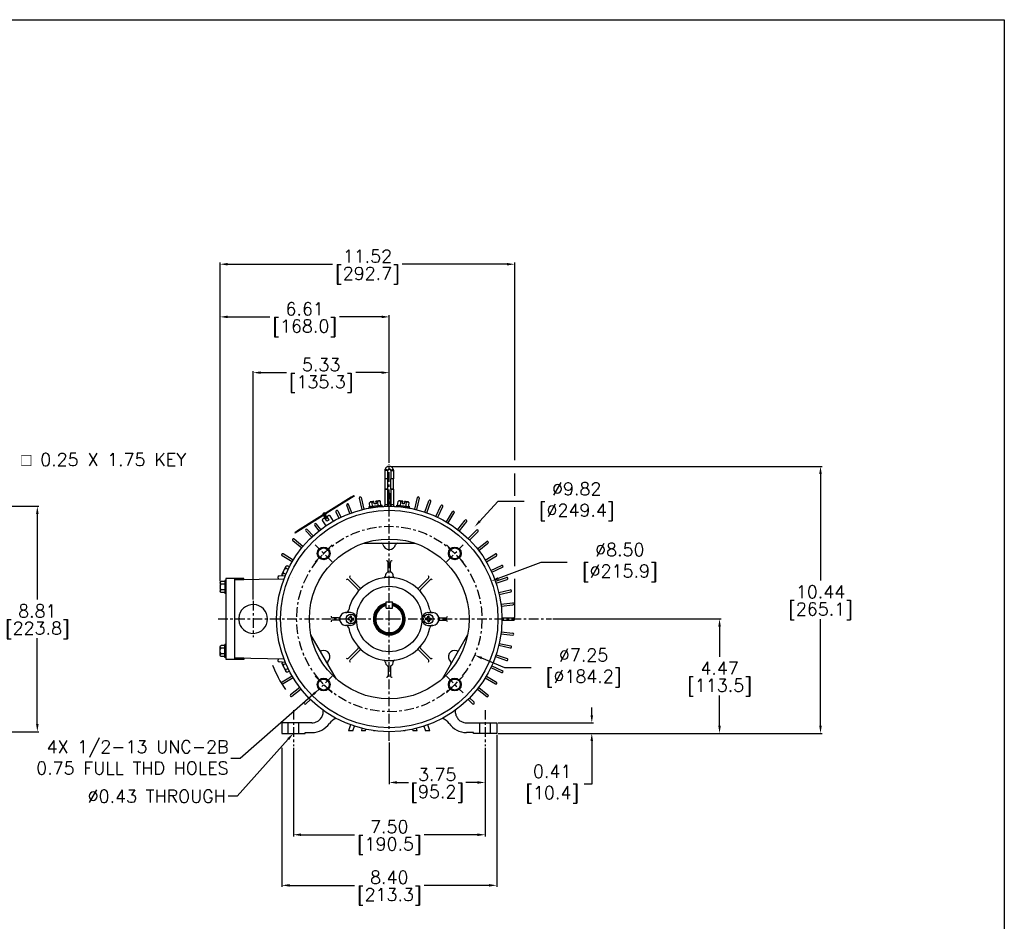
# Model space of a CAD drawing. Extents: x 864.4 to 941.4, y -8.5 to 51.
# Tile 6 of 6: x 902.9 to 941.4, y 15.7 to 51. Entities that reach past the tile are written whole.
import ezdxf
from ezdxf import colors
from ezdxf.entities.mleader import LeaderData, LeaderLine
from ezdxf.math import Vec2, Vec3

# ---------------------------------------------------------------- set-up
doc = ezdxf.new("R2010")
doc.units = 0
doc.header["$LTSCALE"] = 4
doc.header["$MEASUREMENT"] = 0
doc.linetypes.add('CENTER2', pattern=[1.125, 0.75, -0.125, 0.125, -0.125])
doc.layers.get('0').update_dxf_attribs({"linetype": 'CONTINUOUS'})
doc.layers.get('DEFPOINTS').update_dxf_attribs({"linetype": 'CONTINUOUS'})
for name, color, linetype in [('CENTER', 40, 'CENTER2'), ('DIMENSIONS', 140, 'CONTINUOUS'), ('DIMENSIONS @ 1', 140, 'CONTINUOUS')]:
    doc.layers.add(name, color=color, linetype=linetype)
doc.styles.get("Standard").update_dxf_attribs({"font": 'romans.shx'})
doc.dimstyles.get("Standard").update_dxf_attribs({"dimtxt": 0.7, "dimasz": 0.3, "dimexe": 0.0625, "dimexo": 0.0625, "dimgap": 0.0625, "dimtad": 0, "dimtih": 1, "dimtoh": 1, "dimzin": 0, "dimdsep": 46, "dimtxsty": 'Standard', "dimcen": 0, "dimadec": 0, "dimazin": 0, "dimtfac": 1, "dimtofl": 0, "dimtmove": 0, "dimatfit": 3, "dimfxl": 0, "dimtolj": 1, "dimtzin": 0, "dimarcsym": 0})

# ---------------------------------------------------------------- blocks, each defined once
blk = doc.blocks.new('*D17')
at = {"layer": 'DEFPOINTS', "color": 0}
for p in [(917.36, 33.508), (934.223, 33.508), (921.56, 23.072)]:
    blk.add_point(p, dxfattribs=at)
at = {"layer": 'DIMENSIONS', "color": 0, "lineweight": -2}
for p, q in [((917.422, 33.508), (934.285, 33.508)), ((934.223, 33.208), (934.223, 29.046)), ((934.223, 23.372), (934.223, 27.534)), ((921.622, 23.072), (934.285, 23.072))]:
    blk.add_line(p, q, dxfattribs=at)
at = {"layer": 'DIMENSIONS', "color": 0}
for points in [[(934.173, 33.208), (934.273, 33.208), (934.223, 33.508)], [(934.173, 23.372), (934.273, 23.372), (934.223, 23.072)]]:
    blk.add_solid(points, dxfattribs=at)
at = {"layer": 'DIMENSIONS', "color": 0, "char_height": 0.5, "attachment_point": 5}
for s, insert in [('\\A1;10.44', (934.223, 28.602)), ('\\A1;[265.1]', (934.223, 27.846))]:
    blk.add_mtext(s, dxfattribs=dict(at, insert=insert))
blk = doc.blocks.new('*D2')
at = {"layer": 'DEFPOINTS', "color": 0}
for p in [(917.36, 37.171), (917.36, 33.587), (912.035, 28.247)]:
    blk.add_point(p, dxfattribs=at)
at = {"layer": 'DIMENSIONS', "color": 0, "lineweight": -2}
for p, q in [((912.035, 28.309), (912.035, 37.233)), ((912.335, 37.171), (913.337, 37.171)), ((917.06, 37.171), (916.058, 37.171)), ((917.36, 33.65), (917.36, 37.233))]:
    blk.add_line(p, q, dxfattribs=at)
at = {"layer": 'DIMENSIONS', "color": 0}
for points in [[(912.335, 37.221), (912.335, 37.121), (912.035, 37.171)], [(917.06, 37.221), (917.06, 37.121), (917.36, 37.171)]]:
    blk.add_solid(points, dxfattribs=at)
at = {"layer": 'DIMENSIONS', "color": 0, "char_height": 0.5, "attachment_point": 5}
for s, insert in [('\\A1;5.33', (914.697, 37.483)), ('\\A1;[135.3]', (914.697, 36.727))]:
    blk.add_mtext(s, dxfattribs=dict(at, insert=insert))
blk = doc.blocks.new('*D23')
at = {"layer": 'DEFPOINTS', "color": 0}
for p in [(921.56, 23.072), (913.16, 22.568), (921.56, 17.13)]:
    blk.add_point(p, dxfattribs=at)
at = {"layer": 'DIMENSIONS', "color": 0, "lineweight": -2}
for p, q in [((921.56, 23.01), (921.56, 17.067)), ((913.16, 22.505), (913.16, 17.067)), ((913.46, 17.13), (916, 17.13)), ((921.26, 17.13), (918.72, 17.13))]:
    blk.add_line(p, q, dxfattribs=at)
at = {"layer": 'DIMENSIONS', "color": 0}
for points in [[(913.46, 17.18), (913.46, 17.08), (913.16, 17.13)], [(921.26, 17.18), (921.26, 17.08), (921.56, 17.13)]]:
    blk.add_solid(points, dxfattribs=at)
at = {"layer": 'DIMENSIONS', "color": 0, "char_height": 0.5, "attachment_point": 5}
for s, insert in [('\\A1;8.40', (917.36, 17.442)), ('\\A1;[213.3]', (917.36, 16.686))]:
    blk.add_mtext(s, dxfattribs=dict(at, insert=insert))
blk = doc.blocks.new('*D22')
at = {"layer": 'DEFPOINTS', "color": 0}
for p in [(913.61, 22.572), (921.11, 22.572), (921.11, 19.109)]:
    blk.add_point(p, dxfattribs=at)
at = {"layer": 'DIMENSIONS', "color": 0, "lineweight": -2}
for p, q in [((913.61, 22.51), (913.61, 19.046)), ((921.11, 22.51), (921.11, 19.046)), ((913.91, 19.109), (916, 19.109)), ((920.81, 19.109), (918.72, 19.109))]:
    blk.add_line(p, q, dxfattribs=at)
at = {"layer": 'DIMENSIONS', "color": 0}
for points in [[(913.91, 19.159), (913.91, 19.059), (913.61, 19.109)], [(920.81, 19.159), (920.81, 19.059), (921.11, 19.109)]]:
    blk.add_solid(points, dxfattribs=at)
at = {"layer": 'DIMENSIONS', "color": 0, "char_height": 0.5, "attachment_point": 5}
for s, insert in [('\\A1;7.50', (917.36, 19.421)), ('\\A1;[190.5]', (917.36, 18.665))]:
    blk.add_mtext(s, dxfattribs=dict(at, insert=insert))
blk = doc.blocks.new('*D21')
at = {"layer": 'DEFPOINTS', "color": 0}
for p in [(917.36, 22.778), (921.11, 22.572), (921.11, 21.152)]:
    blk.add_point(p, dxfattribs=at)
at = {"layer": 'DIMENSIONS', "color": 0, "lineweight": -2}
for p, q in [((917.36, 22.715), (917.36, 21.089)), ((921.11, 22.51), (921.11, 21.089)), ((917.66, 21.152), (918.113, 21.152)), ((920.81, 21.152), (920.357, 21.152))]:
    blk.add_line(p, q, dxfattribs=at)
at = {"layer": 'DIMENSIONS', "color": 0}
for points in [[(917.66, 21.202), (917.66, 21.102), (917.36, 21.152)], [(920.81, 21.202), (920.81, 21.102), (921.11, 21.152)]]:
    blk.add_solid(points, dxfattribs=at)
at = {"layer": 'DIMENSIONS', "color": 0, "char_height": 0.5, "attachment_point": 5}
for s, insert in [('\\A1;3.75', (919.235, 21.464)), ('\\A1;[95.2]', (919.235, 20.708))]:
    blk.add_mtext(s, dxfattribs=dict(at, insert=insert))
blk = doc.blocks.new('*D20')
at = {"layer": 'DEFPOINTS', "color": 0}
for p in [(921.56, 23.482), (925.279, 23.482), (921.56, 23.072)]:
    blk.add_point(p, dxfattribs=at)
at = {"layer": 'DIMENSIONS', "color": 0, "lineweight": -2}
for p, q in [((925.279, 23.782), (925.279, 24.082)), ((921.622, 23.482), (925.341, 23.482)), ((921.622, 23.072), (925.341, 23.072)), ((925.279, 22.772), (925.279, 21.087)), ((925.279, 21.087), (924.979, 21.087))]:
    blk.add_line(p, q, dxfattribs=at)
at = {"layer": 'DIMENSIONS', "color": 0}
for points in [[(925.229, 23.782), (925.329, 23.782), (925.279, 23.482)], [(925.229, 22.772), (925.329, 22.772), (925.279, 23.072)]]:
    blk.add_solid(points, dxfattribs=at)
at = {"layer": 'DIMENSIONS', "color": 0, "insert": (923.559, 21.087), "char_height": 0.5, "attachment_point": 5}
blk.add_mtext('\\A1; 0.41\\P [10.4]', dxfattribs=at)
blk = doc.blocks.new('*D18')
at = {"layer": 'DEFPOINTS', "color": 0}
for p in [(923.698, 27.542), (921.56, 23.072), (930.276, 23.072)]:
    blk.add_point(p, dxfattribs=at)
at = {"layer": 'DIMENSIONS', "color": 0, "lineweight": -2}
for p, q in [((923.76, 27.542), (930.339, 27.542)), ((930.276, 27.242), (930.276, 26.063)), ((930.276, 23.372), (930.276, 24.551)), ((921.622, 23.072), (930.339, 23.072))]:
    blk.add_line(p, q, dxfattribs=at)
at = {"layer": 'DIMENSIONS', "color": 0}
for points in [[(930.226, 27.242), (930.326, 27.242), (930.276, 27.542)], [(930.226, 23.372), (930.326, 23.372), (930.276, 23.072)]]:
    blk.add_solid(points, dxfattribs=at)
at = {"layer": 'DIMENSIONS', "color": 0, "char_height": 0.5, "attachment_point": 5}
for s, insert in [('\\A1;4.47', (930.276, 25.619)), ('\\A1;[113.5]', (930.276, 24.864))]:
    blk.add_mtext(s, dxfattribs=dict(at, insert=insert))
blk = doc.blocks.new('*D3')
at = {"layer": 'DEFPOINTS', "color": 0}
for p in [(917.36, 39.35), (917.36, 33.587), (910.745, 28.954)]:
    blk.add_point(p, dxfattribs=at)
at = {"layer": 'DIMENSIONS', "color": 0, "lineweight": -2}
for p, q in [((910.745, 29.017), (910.745, 39.412)), ((911.045, 39.35), (912.692, 39.35)), ((917.06, 39.35), (915.413, 39.35)), ((917.36, 33.65), (917.36, 39.412))]:
    blk.add_line(p, q, dxfattribs=at)
at = {"layer": 'DIMENSIONS', "color": 0}
for points in [[(911.045, 39.4), (911.045, 39.3), (910.745, 39.35)], [(917.06, 39.4), (917.06, 39.3), (917.36, 39.35)]]:
    blk.add_solid(points, dxfattribs=at)
at = {"layer": 'DIMENSIONS', "color": 0, "char_height": 0.5, "attachment_point": 5}
for s, insert in [('\\A1;6.61', (914.053, 39.662)), ('\\A1;[168.0]', (914.053, 38.906))]:
    blk.add_mtext(s, dxfattribs=dict(at, insert=insert))
blk = doc.blocks.new('*D4')
at = {"layer": 'DEFPOINTS', "color": 0}
for p in [(922.267, 41.408), (910.745, 28.954), (922.267, 27.542)]:
    blk.add_point(p, dxfattribs=at)
at = {"layer": 'DIMENSIONS', "color": 0, "lineweight": -2}
for p, q in [((910.745, 29.017), (910.745, 41.471)), ((911.045, 41.408), (915.146, 41.408)), ((921.967, 41.408), (917.866, 41.408)), ((922.267, 33.753), (922.267, 41.471)), ((922.267, 32.349), (922.267, 33.222)), ((922.267, 29.6), (922.267, 31.908)), ((922.267, 27.604), (922.267, 29.114))]:
    blk.add_line(p, q, dxfattribs=at)
at = {"layer": 'DIMENSIONS', "color": 0}
for points in [[(911.045, 41.458), (911.045, 41.358), (910.745, 41.408)], [(921.967, 41.458), (921.967, 41.358), (922.267, 41.408)]]:
    blk.add_solid(points, dxfattribs=at)
at = {"layer": 'DIMENSIONS', "color": 0, "char_height": 0.5, "attachment_point": 5}
for s, insert in [('\\A1;11.52', (916.506, 41.721)), ('\\A1;[292.7]', (916.506, 40.965))]:
    blk.add_mtext(s, dxfattribs=dict(at, insert=insert))
blk = doc.blocks.new('*D15')
at = {"layer": 'DEFPOINTS', "color": 0}
for p in [(920.697, 31.146), (914.026, 23.94)]:
    blk.add_point(p, dxfattribs=at)
at = {"layer": 'DIMENSIONS', "color": 0, "lineweight": -2}
for p, q in [((921.606, 32.128), (920.901, 31.366)), ((922.634, 32.128), (921.606, 32.128))]:
    blk.add_line(p, q, dxfattribs=at)
at = {"layer": 'DIMENSIONS', "color": 0}
blk.add_solid([(920.864, 31.4), (920.937, 31.332), (920.697, 31.146)], dxfattribs=at)
at = {"layer": 'DIMENSIONS', "color": 0, "insert": (924.518, 32.128), "char_height": 0.5, "attachment_point": 5}
blk.add_mtext('\\A1; ∅9.82\\P [∅249.4]', dxfattribs=at)
blk = doc.blocks.new('*D14')
at = {"layer": 'DEFPOINTS', "color": 0}
for p in [(898.627, 31.947), (898.627, 23.137), (903.599, 23.137)]:
    blk.add_point(p, dxfattribs=at)
at = {"layer": 'DIMENSIONS', "color": 0, "lineweight": -2}
for p, q in [((898.689, 31.947), (903.662, 31.947)), ((903.599, 31.647), (903.599, 28.298)), ((903.599, 23.437), (903.599, 26.786)), ((898.689, 23.137), (903.662, 23.137))]:
    blk.add_line(p, q, dxfattribs=at)
at = {"layer": 'DIMENSIONS', "color": 0}
for points in [[(903.549, 31.647), (903.649, 31.647), (903.599, 31.947)], [(903.549, 23.437), (903.649, 23.437), (903.599, 23.137)]]:
    blk.add_solid(points, dxfattribs=at)
at = {"layer": 'DIMENSIONS', "color": 0, "char_height": 0.5, "attachment_point": 5}
for s, insert in [('\\A1;8.81', (903.599, 27.854)), ('\\A1;[223.8]', (903.599, 27.098))]:
    blk.add_mtext(s, dxfattribs=dict(at, insert=insert))
blk = doc.blocks.new('*D16')
at = {"layer": 'DEFPOINTS', "color": 0}
for p in [(921.343, 29.024), (913.377, 26.059)]:
    blk.add_point(p, dxfattribs=at)
at = {"layer": 'DIMENSIONS', "color": 0, "lineweight": -2}
for p, q in [((923.291, 29.749), (921.624, 29.129)), ((924.319, 29.749), (923.291, 29.749))]:
    blk.add_line(p, q, dxfattribs=at)
at = {"layer": 'DIMENSIONS', "color": 0}
blk.add_solid([(921.607, 29.176), (921.642, 29.082), (921.343, 29.024)], dxfattribs=at)
at = {"layer": 'DIMENSIONS', "color": 0, "insert": (926.203, 29.749), "char_height": 0.5, "attachment_point": 5}
blk.add_mtext('\\A1; ∅8.50\\P [∅215.9]', dxfattribs=at)
blk = doc.blocks.new('*D19')
at = {"layer": 'DEFPOINTS', "color": 0}
for p in [(914.021, 28.953), (920.699, 26.13)]:
    blk.add_point(p, dxfattribs=at)
at = {"layer": 'DIMENSIONS', "color": 0, "lineweight": -2}
for p, q in [((921.875, 25.633), (920.975, 26.014)), ((922.904, 25.633), (921.875, 25.633))]:
    blk.add_line(p, q, dxfattribs=at)
at = {"layer": 'DIMENSIONS', "color": 0}
blk.add_solid([(920.995, 26.06), (920.956, 25.968), (920.699, 26.13)], dxfattribs=at)
at = {"layer": 'DIMENSIONS', "color": 0, "insert": (924.788, 25.633), "char_height": 0.5, "attachment_point": 5}
blk.add_mtext('\\A1; ∅7.25\\P [∅184.2]', dxfattribs=at)

msp = doc.modelspace()

# ---------------------------------------------------------------- linework, layer by layer
for p, q in [((917.196, 33.344), (917.206, 33.4)), ((917.3, 33.344), (917.196, 33.344)), ((917.196, 33.026), (917.196, 33.344)), ((917.304, 33.364), (917.206, 33.4)), ((917.3, 33.344), (917.304, 33.364)), ((917.3, 33.026), (917.3, 33.344)), ((917.416, 33.364), (917.514, 33.4)), ((917.416, 33.364), (917.42, 33.344)), ((917.42, 33.344), (917.524, 33.344)), ((917.42, 33.344), (917.42, 33.026)), ((917.514, 33.4), (917.524, 33.344)), ((917.524, 33.344), (917.524, 33.026)), ((917.3, 33.026), (917.196, 33.026)), ((917.196, 33.021), (917.196, 33.026)), ((917.196, 32.62), (917.196, 33.021)), ((917.3, 33.021), (917.196, 33.021)), ((917.3, 33.021), (917.3, 33.026)), ((917.3, 32.62), (917.3, 33.021)), ((917.524, 33.026), (917.42, 33.026)), ((917.42, 33.021), (917.42, 33.026)), ((917.42, 32.62), (917.42, 33.021)), ((917.524, 33.021), (917.42, 33.021)), ((917.524, 33.021), (917.524, 33.026)), ((917.524, 32.62), (917.524, 33.021)), ((915.979, 32.363), (915.992, 32.341)), ((917.3, 32.62), (917.196, 32.62)), ((917.196, 32.619), (917.196, 32.62)), ((917.196, 32.619), (917.3, 32.619)), ((917.196, 32.002), (917.196, 32.619)), ((917.3, 32.619), (917.3, 32.62)), ((917.3, 32.002), (917.3, 32.619)), ((917.33, 32.422), (917.33, 31.947)), ((917.39, 32.422), (917.39, 31.947)), ((917.524, 32.62), (917.42, 32.62)), ((917.42, 32.619), (917.42, 32.62)), ((917.42, 32.619), (917.524, 32.619)), ((917.42, 32.619), (917.42, 32.002)), ((917.524, 32.619), (917.524, 32.62)), ((917.524, 32.619), (917.524, 32.002)), ((915.877, 32.299), (913.768, 30.981)), ((915.89, 32.278), (914.925, 31.675)), ((915.816, 31.667), (915.697, 31.994)), ((915.891, 31.695), (915.772, 32.021)), ((915.877, 32.299), (915.89, 32.278)), ((916.185, 32.265), (916.293, 31.816)), ((916.263, 32.284), (916.371, 31.834)), ((916.61, 32.114), (916.584, 32.082)), ((916.603, 31.927), (916.584, 32.082)), ((916.711, 31.94), (916.692, 32.095)), ((916.773, 32.037), (916.762, 32.13)), ((916.842, 32.045), (916.773, 32.037)), ((916.83, 32.138), (916.83, 32.141)), ((916.83, 32.138), (916.842, 32.045)), ((916.926, 31.967), (916.907, 32.122)), ((917.014, 32.135), (916.982, 32.16)), ((917.033, 31.98), (917.014, 32.135)), ((917.081, 31.946), (917.076, 31.985)), ((917.3, 32.002), (917.196, 32.002)), ((917.289, 31.944), (917.3, 32.002)), ((917.524, 32.002), (917.42, 32.002)), ((917.42, 32.002), (917.431, 31.942)), ((917.644, 31.985), (917.639, 31.946)), ((917.687, 31.98), (917.706, 32.135)), ((917.738, 32.16), (917.706, 32.135)), ((917.794, 31.967), (917.813, 32.122)), ((917.878, 32.045), (917.89, 32.138)), ((917.947, 32.037), (917.878, 32.045)), ((917.958, 32.13), (917.947, 32.037)), ((917.958, 32.13), (917.958, 32.133)), ((918.009, 31.94), (918.028, 32.095)), ((918.136, 32.082), (918.11, 32.114)), ((918.117, 31.927), (918.136, 32.082)), ((918.457, 32.284), (918.349, 31.834)), ((918.535, 32.265), (918.427, 31.816)), ((918.756, 31.72), (918.907, 32.157)), ((918.832, 31.694), (918.982, 32.131)), ((919.185, 31.551), (919.381, 31.97)), ((914.76, 31.571), (913.782, 30.96)), ((914.878, 31.645), (914.759, 31.571)), ((914.785, 31.587), (914.814, 31.541)), ((914.853, 31.629), (914.882, 31.583)), ((914.917, 31.528), (914.869, 31.604)), ((914.872, 31.578), (914.897, 31.539)), ((914.878, 31.645), (914.925, 31.674)), ((914.997, 31.587), (914.913, 31.534)), ((915.18, 31.37), (915.053, 31.574)), ((915.274, 31.728), (915.393, 31.483)), ((915.346, 31.763), (915.465, 31.518)), ((916.56, 31.922), (916.565, 31.882)), ((916.699, 31.899), (916.699, 31.897)), ((916.728, 31.767), (916.728, 31.767)), ((916.947, 31.927), (916.947, 31.929)), ((917.769, 31.794), (917.769, 31.794)), ((917.773, 31.929), (917.773, 31.927)), ((918.021, 31.897), (918.021, 31.899)), ((918.155, 31.882), (918.16, 31.922)), ((919.258, 31.517), (919.453, 31.936)), ((919.594, 31.338), (919.832, 31.734)), ((919.663, 31.297), (919.901, 31.693)), ((914.617, 30.988), (914.449, 31.203)), ((914.68, 31.038), (914.512, 31.252)), ((914.747, 31.383), (914.875, 31.179)), ((914.845, 31.491), (914.76, 31.438)), ((914.801, 31.562), (914.849, 31.485)), ((914.821, 31.545), (914.845, 31.506)), ((914.924, 31.364), (914.845, 31.491)), ((914.89, 31.476), (914.907, 31.486)), ((914.913, 31.534), (914.992, 31.407)), ((914.992, 31.407), (914.924, 31.364)), ((920.04, 31.038), (920.325, 31.402)), ((920.103, 30.988), (920.388, 31.353)), ((913.666, 30.917), (913.68, 30.896)), ((913.768, 30.981), (913.782, 30.96)), ((914.097, 30.983), (914.327, 30.736)), ((914.155, 31.037), (914.385, 30.791)), ((920.446, 30.685), (920.773, 31.012)), ((920.503, 30.628), (920.83, 30.955)), ((913.936, 30.313), (913.587, 30.601)), ((913.987, 30.375), (913.637, 30.662)), ((916.36, 30.503), (918.36, 30.503)), ((920.806, 30.285), (921.171, 30.57)), ((920.856, 30.222), (921.22, 30.507)), ((913.605, 29.845), (913.209, 30.083)), ((921.115, 29.845), (921.511, 30.083)), ((913.564, 29.776), (913.167, 30.014)), ((917.315, 29.417), (917.315, 29.754)), ((917.405, 29.417), (917.405, 29.754)), ((921.156, 29.776), (921.553, 30.014)), ((913.175, 29.295), (913.312, 29.589)), ((921.335, 29.44), (921.754, 29.635)), ((921.369, 29.367), (921.788, 29.563)), ((910.745, 28.954), (910.745, 28.629)), ((910.975, 29.042), (910.935, 29.042)), ((910.975, 29.12), (910.975, 25.964)), ((911.673, 29.12), (910.975, 29.12)), ((911.315, 29.12), (911.315, 25.964)), ((913.239, 29.097), (911.315, 29.066)), ((911.673, 29.072), (911.315, 29.072)), ((911.673, 29.072), (911.673, 29.12)), ((913, 29.163), (913, 29.15)), ((913.056, 29.223), (913.295, 29.24)), ((913.563, 29.177), (913.563, 29.177)), ((916.139, 28.699), (915.764, 29.075)), ((916.203, 28.763), (915.827, 29.138)), ((918.517, 28.763), (918.893, 29.138)), ((918.581, 28.699), (918.956, 29.075)), ((921.512, 29.014), (921.949, 29.164)), ((921.538, 28.938), (921.975, 29.089)), ((910.975, 28.542), (910.935, 28.542)), ((921.643, 28.572), (922.093, 28.676)), ((921.661, 28.494), (922.111, 28.598)), ((917.234, 28.212), (917.486, 28.212)), ((917.234, 27.96), (917.234, 28.212)), ((917.486, 27.96), (917.486, 28.212)), ((921.727, 28.118), (922.186, 28.175)), ((913.096, 27.802), (913.096, 27.802)), ((915.845, 27.791), (915.654, 27.791)), ((917.234, 27.96), (917.486, 27.96)), ((918.874, 27.791), (919.065, 27.791)), ((921.737, 28.039), (922.196, 28.095)), ((915.378, 27.587), (915.147, 27.587)), ((915.378, 27.497), (915.147, 27.497)), ((915.748, 27.57), (915.748, 27.514)), ((915.812, 27.57), (915.748, 27.57)), ((915.812, 27.514), (915.748, 27.514)), ((915.832, 27.59), (915.812, 27.57)), ((915.812, 27.514), (915.832, 27.493)), ((915.832, 27.59), (915.832, 27.654)), ((915.888, 27.654), (915.832, 27.654)), ((915.832, 27.493), (915.832, 27.43)), ((915.832, 27.43), (915.888, 27.43)), ((915.888, 27.59), (915.888, 27.654)), ((915.908, 27.57), (915.888, 27.59)), ((915.888, 27.493), (915.908, 27.514)), ((915.888, 27.493), (915.888, 27.43)), ((915.908, 27.57), (915.972, 27.57)), ((915.908, 27.514), (915.972, 27.514)), ((915.972, 27.514), (915.972, 27.57)), ((917.27, 27.542), (917.45, 27.542)), ((917.36, 27.452), (917.36, 27.632)), ((918.778, 27.57), (918.778, 27.514)), ((918.842, 27.57), (918.778, 27.57)), ((918.842, 27.514), (918.778, 27.514)), ((918.862, 27.59), (918.842, 27.57)), ((918.842, 27.514), (918.862, 27.493)), ((918.862, 27.59), (918.862, 27.654)), ((918.918, 27.654), (918.862, 27.654)), ((918.862, 27.493), (918.862, 27.43)), ((918.862, 27.43), (918.918, 27.43)), ((918.918, 27.59), (918.918, 27.654)), ((918.938, 27.57), (918.918, 27.59)), ((918.918, 27.493), (918.938, 27.514)), ((918.918, 27.493), (918.918, 27.43)), ((918.938, 27.57), (919.002, 27.57)), ((918.938, 27.514), (919.002, 27.514)), ((919.002, 27.514), (919.002, 27.57)), ((919.342, 27.587), (919.572, 27.587)), ((919.342, 27.497), (919.572, 27.497)), ((921.765, 27.582), (922.227, 27.582)), ((921.765, 27.502), (922.227, 27.502)), ((915.845, 27.292), (915.654, 27.292)), ((918.874, 27.292), (919.065, 27.292)), ((921.727, 26.965), (922.186, 26.909)), ((921.737, 27.045), (922.196, 26.988)), ((915.296, 25.195), (914.296, 26.928)), ((920.424, 26.928), (919.424, 25.195)), ((921.661, 26.59), (922.111, 26.486)), ((910.745, 26.129), (910.745, 26.454)), ((910.975, 26.542), (910.935, 26.542)), ((916.139, 26.385), (915.764, 26.009)), ((916.203, 26.321), (915.827, 25.946)), ((918.517, 26.321), (918.893, 25.946)), ((918.581, 26.385), (918.956, 26.009)), ((921.643, 26.512), (922.093, 26.408)), ((910.975, 26.042), (910.935, 26.042)), ((911.68, 25.964), (910.982, 25.964)), ((911.315, 26.018), (913.239, 25.987)), ((911.673, 26.012), (911.315, 26.012)), ((911.673, 26.012), (911.673, 25.964)), ((913, 25.934), (913, 25.921)), ((913.295, 25.844), (913.056, 25.861)), ((921.512, 26.07), (921.949, 25.919)), ((921.538, 26.146), (921.975, 25.995)), ((913.175, 25.789), (913.312, 25.495)), ((913.504, 25.702), (913.504, 25.702)), ((917.315, 25.667), (917.315, 25.329)), ((917.405, 25.667), (917.405, 25.329)), ((921.335, 25.644), (921.754, 25.449)), ((921.369, 25.717), (921.788, 25.521)), ((913.564, 25.307), (913.167, 25.069)), ((913.605, 25.239), (913.209, 25.001)), ((921.115, 25.239), (921.511, 25.001)), ((921.156, 25.307), (921.553, 25.069)), ((913.864, 24.861), (913.5, 24.577)), ((913.914, 24.798), (913.549, 24.514)), ((920.806, 24.798), (921.171, 24.514)), ((920.856, 24.861), (921.22, 24.577)), ((914.217, 24.455), (914.046, 24.284)), ((914.274, 24.399), (914.102, 24.227)), ((920.446, 24.399), (920.618, 24.227)), ((920.503, 24.455), (920.674, 24.284)), ((913.16, 23.482), (913.16, 23.072)), ((914.335, 23.482), (913.16, 23.482)), ((913.395, 23.482), (913.395, 23.072)), ((913.825, 23.072), (913.825, 23.482)), ((914.07, 23.102), (914.341, 23.102)), ((914.07, 23.072), (914.07, 23.102)), ((915.85, 23.404), (915.771, 23.174)), ((915.94, 23.174), (915.771, 23.174)), ((915.94, 23.174), (916.002, 23.351)), ((916.291, 23.268), (916.269, 23.174)), ((916.434, 23.174), (916.269, 23.174)), ((916.434, 23.174), (916.447, 23.232)), ((916.744, 23.18), (916.743, 23.174)), ((916.792, 23.174), (916.743, 23.174)), ((917.977, 23.174), (917.928, 23.174)), ((917.977, 23.174), (917.976, 23.18)), ((918.273, 23.232), (918.286, 23.174)), ((918.451, 23.174), (918.286, 23.174)), ((918.451, 23.174), (918.429, 23.268)), ((918.718, 23.351), (918.779, 23.174)), ((918.949, 23.174), (918.779, 23.174)), ((918.949, 23.174), (918.869, 23.404)), ((920.65, 23.102), (920.379, 23.102)), ((920.385, 23.482), (921.56, 23.482)), ((920.65, 23.072), (920.65, 23.102)), ((920.895, 23.482), (920.895, 23.072)), ((921.325, 23.072), (921.325, 23.482)), ((921.56, 23.482), (921.56, 23.072)), ((913.16, 23.072), (914.07, 23.072)), ((921.56, 23.072), (920.65, 23.072))]:
    msp.add_line(p, q)
at = {"extrusion": (-0.906308, 0.422618, 0)}
for p, q in [((913.316, 29.289), (913.241, 29.324)), ((913.407, 29.485), (913.333, 29.52)), ((913.456, 29.582), (913.378, 29.618))]:
    msp.add_line(p, q, dxfattribs=at)
at = {"extrusion": (-1, -1.83691e-16, 0)}
for p, q in [((910.935, 29.008), (910.793, 29.008)), ((910.935, 28.9), (910.793, 28.9)), ((910.935, 29.042), (910.935, 28.542)), ((910.935, 28.684), (910.793, 28.684)), ((910.935, 28.575), (910.793, 28.575))]:
    msp.add_line(p, q, dxfattribs=at)
at = {"extrusion": (-1, 1.83691e-16, 0)}
for p, q in [((910.935, 26.508), (910.793, 26.508)), ((910.935, 26.4), (910.793, 26.4)), ((910.935, 26.184), (910.793, 26.184)), ((910.935, 26.042), (910.935, 26.542)), ((910.935, 26.075), (910.793, 26.075))]:
    msp.add_line(p, q, dxfattribs=at)
at = {"extrusion": (-0.906308, -0.422618, 0)}
for p, q in [((913.316, 25.795), (913.241, 25.76)), ((913.407, 25.598), (913.333, 25.564)), ((913.456, 25.502), (913.378, 25.466))]:
    msp.add_line(p, q, dxfattribs=at)
at = {"flags": 128}
for points in [[(915.979, 32.363), (915.977, 32.361), (915.971, 32.358), (915.962, 32.352), (915.949, 32.344), (915.934, 32.334), (915.916, 32.323), (915.897, 32.311), (915.877, 32.299)], [(915.992, 32.341), (915.99, 32.34), (915.984, 32.336), (915.975, 32.331), (915.962, 32.323), (915.947, 32.313), (915.929, 32.302), (915.91, 32.29), (915.89, 32.278)], [(917.076, 31.985), (917.076, 31.985), (917.065, 31.984), (917.042, 31.981), (917.006, 31.977), (916.96, 31.971), (916.907, 31.964), (916.848, 31.957), (916.788, 31.95), (916.73, 31.943), (916.676, 31.936), (916.631, 31.931), (916.595, 31.926), (916.571, 31.923), (916.561, 31.922), (916.56, 31.922)], [(916.635, 32.117), (916.624, 32.116), (916.616, 32.115), (916.611, 32.115), (916.61, 32.114)], [(916.761, 32.133), (916.742, 32.131), (916.723, 32.128), (916.705, 32.126), (916.688, 32.124), (916.672, 32.122), (916.658, 32.12), (916.645, 32.119), (916.635, 32.117)], [(916.957, 32.157), (916.946, 32.156), (916.933, 32.154), (916.919, 32.152), (916.903, 32.15), (916.886, 32.148), (916.868, 32.146), (916.849, 32.144), (916.83, 32.141)], [(916.982, 32.16), (916.98, 32.16), (916.975, 32.159), (916.968, 32.158), (916.957, 32.157)], [(918.16, 31.922), (918.159, 31.922), (918.149, 31.923), (918.125, 31.926), (918.089, 31.931), (918.043, 31.936), (917.99, 31.943), (917.932, 31.95), (917.872, 31.957), (917.813, 31.964), (917.76, 31.971), (917.714, 31.977), (917.678, 31.981), (917.654, 31.984), (917.644, 31.985), (917.644, 31.985)], [(917.763, 32.157), (917.752, 32.158), (917.744, 32.159), (917.74, 32.16), (917.738, 32.16)], [(917.89, 32.141), (917.87, 32.144), (917.852, 32.146), (917.834, 32.148), (917.817, 32.15), (917.801, 32.152), (917.787, 32.154), (917.774, 32.156), (917.763, 32.157)], [(918.085, 32.117), (918.074, 32.119), (918.062, 32.12), (918.047, 32.122), (918.032, 32.124), (918.015, 32.126), (917.997, 32.128), (917.978, 32.131), (917.958, 32.133)], [(918.11, 32.114), (918.109, 32.115), (918.104, 32.115), (918.096, 32.116), (918.085, 32.117)], [(914.882, 31.583), (914.871, 31.577), (914.855, 31.567), (914.839, 31.557), (914.826, 31.549), (914.817, 31.543), (914.814, 31.541)], [(916.787, 31.909), (916.735, 31.903), (916.681, 31.896), (916.635, 31.891), (916.6, 31.886), (916.576, 31.884), (916.566, 31.882), (916.565, 31.882)], [(917.081, 31.946), (917.081, 31.945), (917.07, 31.944), (917.047, 31.941), (917.011, 31.937), (916.965, 31.931), (916.911, 31.925), (916.859, 31.918)], [(917.861, 31.918), (917.809, 31.925), (917.755, 31.931), (917.709, 31.937), (917.673, 31.941), (917.65, 31.944), (917.639, 31.945), (917.639, 31.946)], [(918.155, 31.882), (918.154, 31.882), (918.144, 31.884), (918.12, 31.886), (918.084, 31.891), (918.039, 31.896), (917.985, 31.903), (917.933, 31.909)], [(914.897, 31.539), (914.893, 31.536), (914.88, 31.528), (914.867, 31.52), (914.855, 31.513), (914.848, 31.508), (914.845, 31.506)], [(913.768, 30.981), (913.748, 30.969), (913.729, 30.957), (913.712, 30.946), (913.696, 30.936), (913.683, 30.928), (913.674, 30.922), (913.668, 30.919), (913.666, 30.917)], [(913.782, 30.96), (913.762, 30.948), (913.743, 30.936), (913.725, 30.925), (913.709, 30.915), (913.697, 30.907), (913.687, 30.901), (913.682, 30.897), (913.68, 30.896)]]:
    msp.add_lwpolyline(points, dxfattribs=at)
for centre, radius in [((917.36, 27.542), 4.405), ((917.36, 27.542), 4.25), ((917.36, 27.542), 3.125), ((914.797, 30.105), 0.25), ((914.797, 30.105), 0.215), ((919.923, 30.105), 0.25), ((919.923, 30.105), 0.215), ((917.36, 27.542), 1.28), ((915.86, 27.542), 0.186), ((918.89, 27.542), 0.186), ((914.797, 24.979), 0.25), ((914.797, 24.979), 0.215), ((919.923, 24.979), 0.25), ((919.923, 24.979), 0.215)]:
    msp.add_circle(centre, radius)
for centre, radius, start, end in [((917.36, 33.344), 0.164, 19.9661, 160.0339), ((917.36, 33.344), 0.06, 19.9661, 160.0339), ((917.36, 32.422), 0.03, 90, 180), ((917.36, 32.422), 0.03, 0, 90), ((915.735, 32.007), 0.04, 110, 200), ((915.735, 32.007), 0.04, 20, 110), ((916.224, 32.275), 0.04, 103.5, 193.5), ((916.224, 32.275), 0.04, 13.5, 103.5), ((918.496, 32.275), 0.04, 76.5, 166.5), ((918.496, 32.275), 0.04, 346.5, 76.5), ((918.945, 32.144), 0.04, 71, 161), ((918.945, 32.144), 0.04, 341, 71), ((919.417, 31.953), 0.04, 65, 155), ((919.417, 31.953), 0.04, 335, 65), ((914.847, 31.597), 0.0988, 126.8714, 182.071), ((914.776, 31.546), 0.03, 32, 122), ((914.832, 31.588), 0.0988, 61.929, 117.1286), ((914.894, 31.62), 0.03, 122, 212), ((915.019, 31.553), 0.04, 32, 122), ((915.31, 31.746), 0.04, 116, 206), ((915.31, 31.746), 0.04, 26, 116), ((919.867, 31.714), 0.04, 59, 149), ((919.867, 31.714), 0.04, 329, 59), ((914.48, 31.228), 0.04, 128, 218), ((914.48, 31.228), 0.04, 38, 128), ((914.781, 31.404), 0.04, 122, 212), ((914.874, 31.501), 0.03, 212, 302), ((914.891, 31.512), 0.03, 302, 32), ((920.356, 31.377), 0.04, 52, 142), ((920.356, 31.377), 0.04, 322, 52), ((914.126, 31.01), 0.04, 133, 223), ((914.126, 31.01), 0.04, 43, 133), ((920.802, 30.983), 0.04, 45, 135), ((920.802, 30.983), 0.04, 315, 45), ((913.612, 30.631), 0.04, 140.5, 230.5), ((913.612, 30.631), 0.04, 50.5, 140.5), ((917.056, 30.443), 0.06, 11.1599, 90), ((917.36, 30.503), 0.25, 191.1599, 348.8401), ((917.664, 30.443), 0.06, 90, 168.8401), ((921.195, 30.538), 0.04, 38, 128), ((921.195, 30.538), 0.04, 308, 38), ((913.188, 30.049), 0.04, 149, 239), ((913.188, 30.049), 0.04, 59, 149), ((921.532, 30.049), 0.04, 31, 121), ((921.532, 30.049), 0.04, 301, 31), ((917.255, 29.754), 0.06, 0, 92.7171), ((917.465, 29.754), 0.06, 87.2829, 180), ((917.36, 29.229), 0.155, 119.2336, 184.3198), ((917.255, 29.417), 0.06, 299.2336, 0), ((917.465, 29.417), 0.06, 180, 240.7664), ((917.36, 29.229), 0.155, 355.6802, 60.7664), ((921.771, 29.599), 0.04, 25, 115), ((921.771, 29.599), 0.04, 295, 25), ((913.06, 29.163), 0.06, 94, 180), ((912.993, 29.108), 0.0422, 334.4231, 81.0977), ((915.721, 29.032), 0.06, 45, 137.7171), ((917.36, 27.542), 1.625, 12.4806, 167.5194), ((915.87, 29.181), 0.06, 132.2829, 225), ((917.146, 29.213), 0.06, 277.3098, 4.3198), ((917.574, 29.213), 0.06, 175.6802, 262.6902), ((918.85, 29.181), 0.06, 315, 47.7171), ((918.999, 29.032), 0.06, 42.2829, 135), ((921.962, 29.126), 0.04, 19, 109), ((921.962, 29.126), 0.04, 289, 19), ((916.097, 28.657), 0.06, 318.5727, 45), ((916.245, 28.805), 0.06, 225, 311.4273), ((918.475, 28.805), 0.06, 228.5727, 315), ((918.623, 28.657), 0.06, 135, 221.4273), ((922.102, 28.637), 0.04, 13, 103), ((922.102, 28.637), 0.04, 283, 13), ((917.36, 27.542), 0.625, 101.6071, 78.3929), ((917.36, 27.542), 0.591, 102.2914, 77.7086), ((922.191, 28.135), 0.04, 7, 97), ((922.191, 28.135), 0.04, 277, 7), ((912.035, 27.542), 0.562, 183.8204, 176.1796), ((915.67, 27.542), 0.25, 93.5498, 266.4502), ((915.646, 27.921), 0.13, 273.5498, 347.5194), ((915.83, 27.542), 0.25, 273.5498, 86.4502), ((917.36, 27.542), 0.562, 102.9209, 77.0791), ((917.36, 27.542), 0.532, 103.6627, 76.3373), ((918.89, 27.542), 0.25, 93.5498, 266.4502), ((919.073, 27.921), 0.13, 192.4806, 266.4502), ((919.05, 27.542), 0.25, 273.5498, 86.4502), ((911.472, 27.542), 0.0375, 271.9102, 88.0898), ((915.147, 27.647), 0.06, 177.2829, 270), ((915.147, 27.437), 0.06, 90, 182.7171), ((915.378, 27.647), 0.06, 270, 340.2017), ((915.378, 27.437), 0.06, 19.7983, 90), ((919.342, 27.647), 0.06, 199.7983, 270), ((919.342, 27.437), 0.06, 90, 160.2017), ((919.572, 27.647), 0.06, 270, 2.7171), ((919.572, 27.437), 0.06, 357.2829, 90), ((922.227, 27.542), 0.04, 0, 90), ((922.227, 27.542), 0.04, 270, 0), ((915.646, 27.163), 0.13, 12.4806, 86.4502), ((917.36, 27.542), 1.625, 192.4806, 347.5194), ((919.073, 27.163), 0.13, 93.5498, 167.5194), ((922.191, 26.949), 0.04, 353, 83), ((922.191, 26.949), 0.04, 263, 353), ((914.696, 26.355), 0.06, 210, 288.8401), ((914.796, 26.062), 0.25, 311.1599, 108.8401), ((916.097, 26.427), 0.06, 315, 41.4273), ((916.245, 26.278), 0.06, 48.5727, 135), ((918.475, 26.278), 0.06, 45, 131.4273), ((918.623, 26.427), 0.06, 138.5727, 225), ((919.924, 26.062), 0.25, 71.1599, 228.8401), ((920.024, 26.355), 0.06, 251.1599, 330), ((922.102, 26.447), 0.04, 257, 347), ((922.102, 26.447), 0.04, 347, 77), ((912.993, 25.976), 0.0422, 278.9023, 25.5769), ((913.06, 25.921), 0.06, 180, 266), ((915, 25.828), 0.06, 131.1599, 210), ((915.721, 26.052), 0.06, 222.2829, 315), ((915.87, 25.903), 0.06, 135, 227.7171), ((917.146, 25.871), 0.06, 355.6802, 82.6902), ((917.36, 25.854), 0.155, 175.6802, 240.7664), ((917.36, 25.854), 0.155, 299.2336, 4.3198), ((917.574, 25.871), 0.06, 97.3098, 184.3198), ((918.85, 25.903), 0.06, 312.2829, 45), ((918.999, 26.052), 0.06, 225, 317.7171), ((919.72, 25.828), 0.06, 330, 48.8401), ((921.962, 25.957), 0.04, 251, 341), ((921.962, 25.957), 0.04, 341, 71), ((917.255, 25.667), 0.06, 0, 60.7664), ((917.465, 25.667), 0.06, 119.2336, 180), ((921.771, 25.485), 0.04, 245, 335), ((921.771, 25.485), 0.04, 335, 65), ((913.188, 25.035), 0.04, 121, 211), ((917.255, 25.329), 0.06, 267.2829, 0), ((917.465, 25.329), 0.06, 180, 272.7171), ((921.532, 25.035), 0.04, 329, 59), ((913.188, 25.035), 0.04, 211, 301), ((921.532, 25.035), 0.04, 239, 329), ((913.525, 24.545), 0.04, 128, 218), ((913.525, 24.545), 0.04, 218, 308), ((914.074, 24.256), 0.04, 135, 225), ((920.646, 24.256), 0.04, 315, 45), ((921.195, 24.545), 0.04, 232, 322), ((921.195, 24.545), 0.04, 322, 52), ((914.074, 24.256), 0.04, 225, 315), ((920.646, 24.256), 0.04, 225, 315), ((915.431, 23.177), 0.5, 106.8181, 145.6343), ((919.289, 23.177), 0.5, 34.3657, 73.1819), ((914.341, 23.922), 0.82, 270, 325.6343), ((920.379, 23.922), 0.82, 214.3657, 270)]:
    msp.add_arc(centre, radius, start, end)
at = {"extrusion": (0, 0, -1)}
for centre, radius, start, end in [((-913.225, 29.271), 0.0546, 313.5648, 107.5386), ((-913.348, 29.383), 0.123, 330.8261, 11.4232), ((-913.356, 29.399), 0.123, 38.5768, 79.1739), ((-913.362, 29.566), 0.0546, 302.4614, 107.5386), ((-910.8, 28.954), 0.0546, 277.4614, 82.5386), ((-910.865, 28.801), 0.123, 13.5768, 54.1739), ((-910.865, 28.783), 0.123, 305.8261, 346.4232), ((-910.8, 28.629), 0.0546, 277.4614, 82.5386), ((-910.8, 26.454), 0.0546, 277.4614, 82.5386), ((-910.865, 26.301), 0.123, 13.5768, 54.1739), ((-910.865, 26.283), 0.123, 305.8261, 346.4232), ((-910.8, 26.129), 0.0546, 277.4614, 82.5386), ((-913.225, 25.812), 0.0546, 252.4614, 46.4352), ((-913.348, 25.7), 0.123, 348.5768, 29.1739), ((-913.356, 25.685), 0.123, 280.8261, 321.4232), ((-913.362, 25.518), 0.0546, 252.4614, 57.5386)]:
    msp.add_arc(centre, radius, start, end, dxfattribs=at)
for points, knots in [([(916.635, 32.117), (916.625, 32.115), (916.607, 32.109), (916.592, 32.091), (916.584, 32.082)], [0, 0, 0, 0, 0.503994, 1, 1, 1, 1]), ([(916.692, 32.095), (916.675, 32.106), (916.656, 32.119), (916.637, 32.118), (916.635, 32.117)], [0, 0, 0, 0, 0.879037, 1, 1, 1, 1]), ([(916.692, 32.095), (916.7, 32.1), (916.722, 32.115), (916.746, 32.124), (916.762, 32.13)], [0, 0, 0, 0, 0.363952, 1, 1, 1, 1]), ([(916.761, 32.133), (916.762, 32.133), (916.762, 32.132), (916.762, 32.131), (916.762, 32.13)], [0, 0, 0, 0, 0.205951, 1, 1, 1, 1]), ([(916.83, 32.138), (916.843, 32.137), (916.869, 32.134), (916.893, 32.126), (916.907, 32.122)], [0, 0, 0, 0, 0.46759, 1, 1, 1, 1]), ([(916.907, 32.122), (916.92, 32.137), (916.936, 32.154), (916.955, 32.157), (916.957, 32.157)], [0, 0, 0, 0, 0.879037, 1, 1, 1, 1]), ([(916.957, 32.157), (916.967, 32.156), (916.986, 32.155), (917.005, 32.142), (917.014, 32.135)], [0, 0, 0, 0, 0.503994, 1, 1, 1, 1]), ([(917.139, 31.942), (917.147, 31.943), (917.162, 31.945), (917.18, 31.959), (917.193, 31.979), (917.195, 31.994), (917.196, 32.002)], [0, 0, 0, 0, 0.25, 0.499999, 0.749999, 1, 1, 1, 1]), ([(917.524, 32.002), (917.525, 31.994), (917.526, 31.979), (917.54, 31.959), (917.558, 31.945), (917.573, 31.943), (917.581, 31.942)], [0, 0, 0, 0, 0.250001, 0.500001, 0.75, 1, 1, 1, 1]), ([(917.763, 32.157), (917.753, 32.156), (917.734, 32.155), (917.715, 32.142), (917.706, 32.135)], [0, 0, 0, 0, 0.503994, 1, 1, 1, 1]), ([(917.813, 32.122), (917.799, 32.137), (917.784, 32.154), (917.765, 32.157), (917.763, 32.157)], [0, 0, 0, 0, 0.879037, 1, 1, 1, 1]), ([(917.813, 32.122), (917.822, 32.125), (917.847, 32.133), (917.873, 32.136), (917.89, 32.138)], [0, 0, 0, 0, 0.363953, 1, 1, 1, 1]), ([(917.89, 32.141), (917.89, 32.141), (917.89, 32.14), (917.89, 32.139), (917.89, 32.138)], [0, 0, 0, 0, 0.205951, 1, 1, 1, 1]), ([(917.958, 32.13), (917.97, 32.126), (917.994, 32.117), (918.016, 32.103), (918.028, 32.095)], [0, 0, 0, 0, 0.46759, 1, 1, 1, 1]), ([(918.028, 32.095), (918.045, 32.106), (918.064, 32.119), (918.083, 32.118), (918.085, 32.117)], [0, 0, 0, 0, 0.879037, 1, 1, 1, 1]), ([(918.085, 32.117), (918.095, 32.115), (918.113, 32.109), (918.128, 32.091), (918.136, 32.082)], [0, 0, 0, 0, 0.503994, 1, 1, 1, 1]), ([(914.335, 23.482), (914.37, 23.482), (914.407, 23.486), (914.486, 23.507), (914.527, 23.523), (914.586, 23.559), (914.605, 23.573), (914.642, 23.604), (914.659, 23.622), (914.691, 23.661), (914.706, 23.682), (914.732, 23.726), (914.743, 23.75), (914.76, 23.798), (914.767, 23.823), (914.776, 23.874), (914.778, 23.899), (914.778, 23.941), (914.777, 23.958), (914.775, 23.975)], [0, 0, 0, 0, 0.125, 0.125, 0.25, 0.25, 0.3125, 0.3125, 0.375, 0.375, 0.4375, 0.4375, 0.5, 0.5, 0.5625, 0.5625, 0.625, 0.625, 0.6676081, 0.6676081, 0.6676081, 0.6676081]), ([(919.945, 23.975), (919.943, 23.958), (919.942, 23.941), (919.942, 23.899), (919.944, 23.874), (919.953, 23.823), (919.96, 23.798), (919.977, 23.75), (919.988, 23.726), (920.014, 23.682), (920.029, 23.661), (920.061, 23.622), (920.078, 23.604), (920.115, 23.573), (920.134, 23.559), (920.193, 23.523), (920.234, 23.507), (920.312, 23.486), (920.35, 23.482), (920.385, 23.482)], [0.3323919, 0.3323919, 0.3323919, 0.3323919, 0.375, 0.375, 0.4375, 0.4375, 0.5, 0.5, 0.5625, 0.5625, 0.625, 0.625, 0.6875, 0.6875, 0.75, 0.75, 0.875, 0.875, 1, 1, 1, 1])]:
    msp.add_open_spline(points, degree=3, knots=knots)
at = {"layer": 'CENTER', "ltscale": 0.125}
for p, q in [((917.36, 22.778), (917.36, 33.587)), ((915.126, 29.775), (914.467, 30.435)), ((914.467, 29.775), (915.126, 30.435)), ((919.594, 29.775), (920.253, 30.435)), ((920.253, 29.775), (919.594, 30.435)), ((912.035, 28.247), (912.035, 26.837)), ((910.669, 27.542), (923.698, 27.542)), ((914.467, 25.308), (915.126, 24.649)), ((915.126, 25.308), (914.467, 24.649)), ((919.594, 24.649), (920.253, 25.308)), ((919.594, 25.308), (920.253, 24.649)), ((913.61, 23.982), (913.61, 22.572)), ((921.11, 23.982), (921.11, 22.572))]:
    msp.add_line(p, q, dxfattribs=at)
msp.add_circle((917.36, 27.542), 3.625, dxfattribs=at)
at = {"layer": 'DEFPOINTS'}
msp.add_lwpolyline([(941.409, -8.534), (864.409, -8.534), (864.409, 50.966), (941.409, 50.966)], close=True, dxfattribs=at)
at = {"layer": 'DIMENSIONS'}
msp.add_arc((917.36, 27.542), 4.907, 201.5278, 214.2081, dxfattribs=at)

# ---------------------------------------------------------------- dimensions: what is measured, and where the dimension line sits
at = {"layer": 'DIMENSIONS @ 1'}
for base, p1, p2, picture, middle in [((922.267, 41.408), (910.745, 28.954), (922.267, 27.542), '*D4', (916.506, 41.408)), ((917.36, 39.3497), (910.7451, 28.9542), (917.36, 33.5874), '*D3', (914.0525, 39.3497)), ((917.36, 37.1706), (912.0348, 28.2468), (917.36, 33.5874), '*D2', (914.6974, 37.1706)), ((921.56, 17.13), (913.16, 22.568), (921.56, 23.072), '*D23', (917.36, 17.13)), ((921.11, 21.152), (917.36, 22.778), (921.11, 22.572), '*D21', (919.235, 21.152)), ((921.11, 19.109), (913.61, 22.572), (921.11, 22.572), '*D22', (917.36, 19.109))]:
    dim = msp.add_linear_dim(base=base, p1=p1, p2=p2, dimstyle='Standard', override={"dimscale": 1, "dimtxt": 0.5, "dimpost": '\\X', "dimtix": 0, "dimtofl": 0, "dimtmove": 0, "dimatfit": 3}, dxfattribs=at)
    dim.commit()
    dim.dimension.update_dxf_attribs({"geometry": picture, "text_midpoint": middle})
for base, p1, p2, picture, middle in [((934.223, 33.508), (921.56, 23.072), (917.36, 33.508), '*D17', (934.223, 28.29)), ((903.599, 23.137), (898.627, 31.947), (898.627, 23.137), '*D14', (903.599, 27.542)), ((930.276, 23.072), (923.698, 27.542), (921.56, 23.072), '*D18', (930.276, 25.307))]:
    dim = msp.add_linear_dim(base=base, p1=p1, p2=p2, angle=90, dimstyle='Standard', override={"dimscale": 1, "dimtxt": 0.5, "dimpost": '\\X', "dimtix": 0, "dimtofl": 0, "dimtmove": 0, "dimatfit": 3}, dxfattribs=at)
    dim.commit()
    dim.dimension.update_dxf_attribs({"geometry": picture, "text_midpoint": middle})
for p1, p2, picture, middle in [((914.026, 23.94), (920.697, 31.146), '*D15', (924.518, 32.128)), ((913.377, 26.059), (921.343, 29.024), '*D16', (926.203, 29.749)), ((914.021, 28.953), (920.699, 26.13), '*D19', (924.788, 25.633))]:
    dim = msp.add_diameter_dim_2p(p1=p1, p2=p2, text=' <>', dimstyle='Standard', override={"dimscale": 1, "dimtxt": 0.5, "dimpost": '\\X', "dimtix": 0, "dimtofl": 0, "dimtmove": 0, "dimatfit": 3}, dxfattribs=at)
    dim.commit()
    dim.dimension.update_dxf_attribs({"geometry": picture, "text_midpoint": middle, "dimtype": 131})
dim = msp.add_linear_dim(base=(925.279, 23.482), p1=(921.56, 23.072), p2=(921.56, 23.482), angle=90, text=' <>', dimstyle='Standard', override={"dimscale": 1, "dimtxt": 0.5, "dimpost": '\\X', "dimtix": 0, "dimtofl": 0, "dimtmove": 0, "dimatfit": 3}, dxfattribs=at)
dim.commit()
dim.dimension.update_dxf_attribs({"geometry": '*D20', "text_midpoint": (923.559, 21.087), "dimtype": 128})

# ---------------------------------------------------------------- leaders
at = {"layer": 'DIMENSIONS'}
ml = msp.add_multileader_mtext('Standard', dxfattribs=at)
ml.set_content('\\A1;\\pxi-3,l4,t4;{\\Fgdt|c0;o\\A0;\\Fromans|c0; 0.25 X 1.75 KEY}', color=256)
ml.set_leader_properties()
ml.build(insert=Vec2(0, 0))
ml.multileader.update_dxf_attribs({"text_left_attachment_type": 2, "text_right_attachment_type": 2, "dogleg_length": 0.36, "arrow_head_size": 0.3})
ctx = ml.context
ctx.base_point, ctx.char_height, ctx.arrow_head_size, ctx.landing_gap_size, ctx.plane_origin = Vec3(902.376, 33.772), 0.5, 0.3, 0.09, Vec3(900.483, 28.212)
ctx.left_attachment, ctx.right_attachment = 2, 2
notes = []
notes.append((ctx, [(0, (1, 1, 0), (902.016, 33.772), (1, 0), 0.36, [(0, [(900.483, 28.212)], 0, [])])]))
ctx.mtext.insert, ctx.mtext.flow_direction = Vec3(902.466, 34.022), 5
ml = msp.add_multileader_mtext('Standard', dxfattribs=at)
ml.set_content('4X 1/2-13 UNC-2B\\P0.75 FULL THD HOLES', color=256)
ml.set_leader_properties()
ml.build(insert=Vec2(0, 0))
ml.multileader.update_dxf_attribs({"text_left_attachment_type": 2, "text_right_attachment_type": 2, "dogleg_length": 0.36, "arrow_head_size": 0.3})
ctx = ml.context
ctx.base_point, ctx.char_height, ctx.arrow_head_size, ctx.landing_gap_size, ctx.plane_origin = Vec3(902.415, 22.083), 0.5, 0.3, 0.09, Vec3(914.62, 24.802)
ctx.left_attachment, ctx.right_attachment, ctx.text_align_type = 2, 2, 2
notes.append((ctx, [(0, (1, 1, 0), (911.526, 22.083), (-1, 0), 0.36, [(0, [(914.62, 24.802)], 0, [])])]))
ctx.mtext.insert, ctx.mtext.alignment, ctx.mtext.flow_direction = Vec3(911.076, 22.798), 3, 5
ml = msp.add_multileader_mtext('Standard', dxfattribs=at)
ml.set_content('%%C0.43 THROUGH', color=256)
ml.set_leader_properties()
ml.build(insert=Vec2(0, 0))
ml.multileader.update_dxf_attribs({"text_left_attachment_type": 2, "text_right_attachment_type": 2, "dogleg_length": 0.36, "arrow_head_size": 0.3})
ctx = ml.context
ctx.base_point, ctx.char_height, ctx.arrow_head_size, ctx.landing_gap_size, ctx.plane_origin = Vec3(904.95, 20.613), 0.5, 0.3, 0.09, Vec3(913.61, 23.072)
ctx.left_attachment, ctx.right_attachment, ctx.text_align_type = 2, 2, 2
notes.append((ctx, [(0, (1, 1, 0), (911.418, 20.613), (-1, 0), 0.36, [(0, [(913.61, 23.072)], 0, [])])]))
ctx.mtext.insert, ctx.mtext.alignment, ctx.mtext.flow_direction = Vec3(910.968, 20.863), 3, 5
for ctx, leaders in notes:
    for number, flags, end, landing, length, lines in leaders:
        leader = LeaderData()
        leader.index, (leader.has_last_leader_line, leader.has_dogleg_vector, leader.attachment_direction) = number, flags
        leader.last_leader_point, leader.dogleg_vector, leader.dogleg_length = Vec3(end), Vec3(landing), length
        for number, points, colour, breaks in lines:
            line = LeaderLine()
            line.index, line.vertices, line.color, line.breaks = number, Vec3.list(points), colors.encode_raw_color(colour), breaks
            leader.lines.append(line)
        ctx.leaders.append(leader)

doc.saveas('drawing.dxf')
